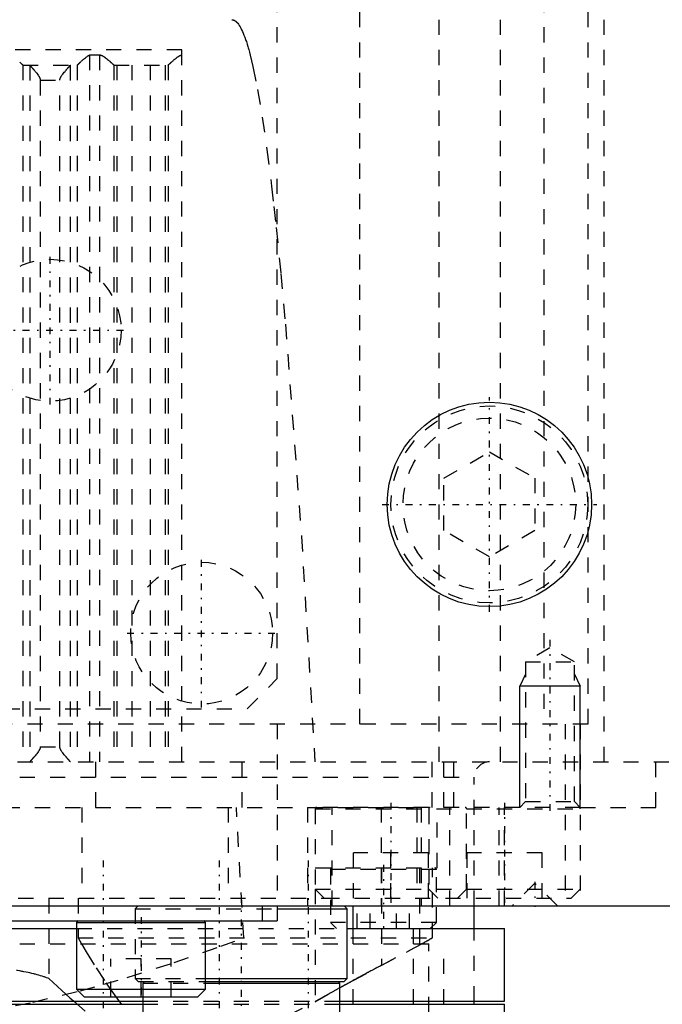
# Model space of a CAD drawing. Extents: x -100 to 100, y -99 to 429.
# Tile 9 of 14: x 13 to 55, y 20 to 85. Entities that reach past the tile are written whole.
import ezdxf

# ---------------------------------------------------------------- set-up
doc = ezdxf.new("R2010")
doc.units = 0
doc.linetypes.add('CENTER', pattern=[1.5, 0.45, -0.5, 0.05, -0.5])
doc.linetypes.add('DASHED', pattern=[2, 1, -1])
for name, color, linetype in [('AM_0', 7, 'CONTINUOUS'), ('AM_10', 7, 'CONTINUOUS'), ('AM_3', 7, 'DASHED'), ('AM_7', 7, 'CENTER')]:
    doc.layers.add(name, color=color, linetype=linetype)

msp = doc.modelspace()

# ---------------------------------------------------------------- linework, layer by layer
at = {"layer": 'AM_0', "color": 7, "linetype": 'CONTINUOUS'}
for p, q in [((-95, 27), (95, 27)), ((29, 27), (29, 26)), ((30, 27), (30, 26)), ((30.001, 26.8), (34.617, 26.8)), ((34.617, 26.8), (34.417, 27)), ((34.617, 22.2), (34.617, 26.8)), ((35, 25.5), (35, 27)), ((43, 25.5), (43, 27)), ((-30, 26), (30, 26)), ((-16.758, 25.5), (16.758, 25.5)), ((16.75, 25.9), (16.75, 21.5)), ((16.75, 25.9), (25.25, 25.9)), ((25.25, 21.5), (25.25, 25.9)), ((34.626, 25.5), (45, 25.5)), ((45, 20.7), (45, 25.5)), ((25.248, 22.2), (34.617, 22.2)), ((34.417, 22), (34.617, 22.2)), ((16.75, 21.5), (17.25, 21)), ((16.75, 21.5), (25.25, 21.5)), ((24.75, 21), (25.25, 21.5)), ((25.247, 22), (34.417, 22)), ((25.247, 21.9), (34.117, 21.9)), ((34.117, 21.9), (34.017, 22)), ((34.117, 14.8), (34.117, 21.9)), ((17.25, 21), (24.75, 21)), ((21.117, 21), (21.117, 14.8)), ((-21.12, 20.7), (21.12, 20.7)), ((-21.12, 20.5), (21.12, 20.5)), ((34.117, 20.7), (45, 20.7)), ((34.117, 20.5), (45, 20.5)), ((41, 20.5), (41, 20.7)), ((43, 20.5), (43, 20.7)), ((45, 12), (45, 20.5))]:
    msp.add_line(p, q, dxfattribs=at)
msp.add_circle((44, 53.5), 6.75, dxfattribs=at)
for centre, start, end in [((16.85, 25.9), 90, 180), ((25.15, 25.9), 0, 90)]:
    msp.add_arc(centre, 0.1, start, end, dxfattribs=at)
at = {"layer": 'AM_10', "color": 7, "linetype": 'CONTINUOUS'}
for p, q in [((46.379, 42.3), (46, 41.5)), ((49.621, 42.3), (50, 41.5)), ((50, 41.5), (46, 41.5)), ((46, 33.5), (46, 41.5)), ((50, 33.5), (50, 41.5))]:
    msp.add_line(p, q, dxfattribs=at)
at = {"layer": 'AM_3', "color": 6, "linetype": 'DASHED'}
for p, q in [((51.584, 36.5), (51.584, 207.93)), ((40.682, 36.5), (40.682, 177.659)), ((47.585, 151), (47.585, 39)), ((50.5, 142), (50.5, 39)), ((35.442, 39), (35.442, 109)), ((30, 42), (30, 106)), ((44.725, 36.5), (44.725, 91.5)), ((23.7, 83.517), (-23.7, 83.517)), ((23.7, 36.5), (23.7, 83.517)), ((17.608, 83.174), (17.608, 36.5)), ((17.608, 83.174), (18.26, 83.174)), ((18.26, 83.174), (18.26, 36.5)), ((13.203, 82.503), (13.203, 36.5)), ((13.21, 82.5), (16.783, 82.5)), ((13.667, 82.49), (13.667, 36.51)), ((16.326, 82.49), (16.326, 36.51)), ((16.79, 82.503), (16.79, 36.5)), ((19.206, 82.503), (19.206, 36.5)), ((19.213, 82.5), (22.787, 82.5)), ((19.404, 82.5), (19.404, 36.5)), ((20.4, 82.5), (20.4, 36.5)), ((21.6, 82.5), (21.6, 36.5)), ((22.596, 82.5), (22.596, 36.5)), ((22.794, 82.503), (22.794, 36.5)), ((14.351, 81.5), (15.642, 81.5)), ((14.351, 81.5), (14.351, 37.5)), ((15.642, 37.5), (15.642, 81.5)), ((41, 55.232), (44, 56.964)), ((44, 56.964), (47, 55.232)), ((41, 51.768), (41, 55.232)), ((47, 55.232), (47, 51.768)), ((44, 50.036), (41, 51.768)), ((47, 51.768), (44, 50.036)), ((48, 44.036), (46.379, 43.1)), ((49.621, 43.1), (48, 44.036)), ((46.379, 43.1), (46.379, 33.879)), ((46.379, 43.1), (49.621, 43.1)), ((49.621, 33.879), (49.621, 43.1)), ((28, 40), (30, 42)), ((-28, 40), (28, 40)), ((50.5, 39), (-50.5, 39)), ((30, 39), (30, 27)), ((49, 39), (49, 27)), ((50, 39), (50, 27)), ((14.351, 37.5), (15.642, 37.5)), ((-57.145, 36.5), (57.145, 36.5)), ((18.02, 33.5), (18.02, 36.5)), ((27.679, 33.5), (27.679, 36.5)), ((40.225, 33.5), (40.225, 36.5)), ((41, 33.5), (41, 36.5)), ((41.645, 33.5), (41.645, 36.5)), ((55, 33.5), (55, 36.5)), ((-43, 35.5), (43, 35.5)), ((43, 27), (43, 35.5)), ((46.379, 33.879), (46, 33.5)), ((46.379, 33.879), (49.621, 33.879)), ((50, 33.5), (49.621, 33.879)), ((-32, 33.5), (39.5, 33.5)), ((17.084, 33.5), (17.084, 27.5)), ((26.753, 33.5), (26.753, 27.5)), ((27.783, 24.893), (27.295, 33.5)), ((32, 33.5), (32, 27)), ((50, 33.5), (32, 33.5)), ((32.5, 33.4), (32.5, 28.1)), ((32.5, 33.4), (50, 33.4)), ((33.611, 27), (33.611, 33.5)), ((36.861, 33.5), (36.861, 27)), ((39.215, 33.5), (39.215, 27.5)), ((39.5, 33.5), (39.5, 27)), ((40, 33.4), (40, 28.1)), ((40.559, 29.5), (40.559, 33.5)), ((41.389, 27), (41.389, 33.5)), ((42.5, 28.1), (42.5, 33.4)), ((44.639, 27), (44.639, 33.5)), ((45, 27), (45, 33.5)), ((50, 33.5), (55, 33.5)), ((35.025, 27.5), (35.025, 30.5)), ((39.975, 30.5), (35.025, 30.5)), ((37.5, 27.5), (37.5, 30.5)), ((39.975, 27.5), (39.975, 30.5)), ((42.525, 27.5), (42.525, 30.5)), ((47.475, 30.5), (42.525, 30.5)), ((47.475, 27.5), (47.475, 30.5)), ((32.5, 29.5), (40.559, 29.5)), ((33.5, 29.4), (33.5, 25.9)), ((40.5, 29.4), (33.5, 29.4)), ((36.871, 29.5), (36.871, 23.067)), ((39.389, 29.5), (39.389, 24.403)), ((40.238, 24.893), (40.238, 29.5)), ((40.5, 25.9), (40.5, 29.4)), ((32.5, 28.1), (32.5, 20.671)), ((32.5, 28.1), (33.1, 27.5)), ((32.5, 28.1), (50, 28.1)), ((40, 28.1), (40.6, 27.5)), ((41.9, 27.5), (42.5, 28.1)), ((47, 28.5), (45.5, 27)), ((48.5, 27), (47, 28.5)), ((49.4, 27.5), (50, 28.1)), ((-33.1, 27.5), (33.1, 27.5)), ((14.906, 27.5), (14.906, 22.204)), ((16.842, 27.5), (16.842, 24.893)), ((33.1, 27.5), (49.4, 27.5)), ((35.268, 25.5), (35.268, 27.5)), ((36.134, 25.5), (36.134, 27.5)), ((37.866, 25.5), (37.866, 27.5)), ((38.732, 25.5), (38.732, 27.5)), ((20.817, 27), (20.617, 26.8)), ((20.617, 26.8), (20.617, 22.2)), ((20.617, 26.8), (30.001, 26.8)), ((16.758, 25.5), (34.626, 25.5)), ((33.5, 25.9), (33.9, 25.5)), ((40.5, 25.9), (33.5, 25.9)), ((35, 20.5), (35, 25.5)), ((39, 20.5), (39, 25.5)), ((40.1, 25.5), (40.5, 25.9)), ((43, 20.7), (43, 25.5)), ((16.842, 24.893), (17.071, 24.494)), ((16.842, 24.893), (40.238, 24.893)), ((-41, 24.5), (41, 24.5)), ((34.999, 22.067), (39, 24.195)), ((39.567, 24.5), (36.871, 23.067)), ((40, 0), (40, 24.5)), ((41, 16.5), (41, 24.5)), ((19, 21), (19, 23.5)), ((23, 23.5), (19, 23.5)), ((21, 21), (21, 23.5)), ((23, 21), (23, 23.5)), ((20.617, 22.2), (20.817, 22)), ((20.617, 22.2), (25.248, 22.2)), ((20.817, 22), (25.247, 22)), ((21.217, 22), (21.117, 21.9)), ((21.117, 21.9), (21.117, 21)), ((21.117, 21.9), (25.247, 21.9)), ((32.5, 20.671), (34.999, 22.067)), ((19.008, 21.443), (19.333, 20.99)), ((19.333, 20.99), (19.708, 20.495)), ((16.564, 20.698), (17.38, 19.997)), ((21.12, 20.7), (34.117, 20.7)), ((21.12, 20.5), (34.117, 20.5)), ((43, 16.5), (43, 20.5))]:
    msp.add_line(p, q, dxfattribs=at)
for points in [[(27, 85.5, 0), (27.004, 85.5, 0), (27.013, 85.5, 0), (27.021, 85.499, 0), (27.026, 85.499, 0), (27.03, 85.499, 0), (27.039, 85.498, 0), (27.047, 85.496, 0), (27.056, 85.495, 0), (27.064, 85.493, 0), (27.073, 85.492, 0), (27.077, 85.49, 0), (27.082, 85.489, 0), (27.09, 85.487, 0), (27.099, 85.484, 0), (27.107, 85.482, 0), (27.116, 85.479, 0), (27.125, 85.475, 0), (27.129, 85.474, 0), (27.133, 85.472, 0), (27.142, 85.468, 0), (27.15, 85.464, 0), (27.155, 85.462, 0), (27.159, 85.46, 0), (27.168, 85.455, 0), (27.176, 85.451, 0), (27.181, 85.448, 0), (27.185, 85.446, 0), (27.193, 85.44, 0), (27.202, 85.435, 0), (27.211, 85.429, 0), (27.219, 85.424, 0), (27.228, 85.417, 0), (27.232, 85.414, 0), (27.236, 85.411, 0), (27.245, 85.404, 0), (27.254, 85.398, 0), (27.262, 85.391, 0), (27.271, 85.383, 0), (27.279, 85.376, 0), (27.284, 85.372, 0), (27.288, 85.368, 0), (27.297, 85.36, 0), (27.305, 85.352, 0), (27.314, 85.343, 0), (27.322, 85.335, 0), (27.331, 85.326, 0), (27.335, 85.321, 0), (27.34, 85.316, 0), (27.348, 85.307, 0), (27.357, 85.297, 0), (27.387, 85.262, 0), (27.438, 85.194, 0), (27.464, 85.157, 0), (27.49, 85.118, 0), (27.542, 85.033, 0), (27.593, 84.94, 0), (27.645, 84.838, 0), (27.696, 84.728, 0), (27.748, 84.61, 0), (27.774, 84.547, 0), (27.799, 84.483, 0), (27.851, 84.347, 0), (27.902, 84.203, 0), (27.928, 84.128, 0), (27.954, 84.051, 0), (28.005, 83.89, 0), (28.057, 83.721, 0), (28.083, 83.633, 0), (28.108, 83.543, 0), (28.16, 83.357, 0), (28.211, 83.162, 0), (28.391, 82.414, 0), (28.7, 80.892, 0), (29.008, 79.066, 0), (29.315, 76.937, 0), (29.621, 74.505, 0), (29.774, 73.176, 0), (29.927, 71.772, 0), (30.232, 68.738, 0), (30.536, 65.404, 0), (31.591, 51.389, 0), (32.483, 36.5, 0)], [(12.989, 82.703, 0), (12.998, 82.695, 0), (13.007, 82.687, 0), (13.016, 82.678, 0), (13.02, 82.674, 0), (13.025, 82.67, 0), (13.034, 82.662, 0), (13.042, 82.654, 0), (13.05, 82.646, 0), (13.059, 82.639, 0), (13.067, 82.631, 0), (13.071, 82.627, 0), (13.075, 82.624, 0), (13.082, 82.616, 0), (13.09, 82.609, 0), (13.097, 82.603, 0), (13.104, 82.596, 0), (13.111, 82.589, 0), (13.115, 82.586, 0), (13.118, 82.583, 0), (13.125, 82.577, 0), (13.131, 82.571, 0), (13.134, 82.568, 0), (13.137, 82.565, 0), (13.143, 82.56, 0), (13.149, 82.554, 0), (13.151, 82.552, 0), (13.154, 82.549, 0), (13.159, 82.544, 0), (13.164, 82.54, 0), (13.169, 82.535, 0), (13.173, 82.531, 0), (13.177, 82.527, 0), (13.179, 82.526, 0), (13.181, 82.524, 0), (13.185, 82.52, 0), (13.188, 82.517, 0), (13.191, 82.514, 0), (13.194, 82.512, 0), (13.197, 82.509, 0), (13.198, 82.508, 0), (13.199, 82.507, 0), (13.201, 82.505, 0), (13.203, 82.504, 0), (13.203, 82.503, 0)], [(16.79, 82.503, 0), (16.79, 82.504, 0), (16.792, 82.505, 0), (16.793, 82.506, 0), (16.794, 82.507, 0), (16.795, 82.508, 0), (16.797, 82.51, 0), (16.799, 82.512, 0), (16.801, 82.514, 0), (16.804, 82.516, 0), (16.807, 82.519, 0), (16.808, 82.52, 0), (16.809, 82.522, 0), (16.813, 82.524, 0), (16.816, 82.527, 0), (16.819, 82.531, 0), (16.823, 82.534, 0), (16.827, 82.537, 0), (16.828, 82.539, 0), (16.83, 82.541, 0), (16.835, 82.545, 0), (16.839, 82.549, 0), (16.841, 82.551, 0), (16.843, 82.553, 0), (16.848, 82.558, 0), (16.853, 82.562, 0), (16.855, 82.564, 0), (16.858, 82.567, 0), (16.863, 82.571, 0), (16.868, 82.576, 0), (16.873, 82.581, 0), (16.879, 82.586, 0), (16.884, 82.592, 0), (16.887, 82.594, 0), (16.89, 82.597, 0), (16.896, 82.603, 0), (16.902, 82.608, 0), (16.908, 82.614, 0), (16.915, 82.62, 0), (16.921, 82.626, 0), (16.924, 82.629, 0), (16.928, 82.632, 0), (16.934, 82.639, 0), (16.941, 82.645, 0), (16.948, 82.651, 0), (16.955, 82.658, 0), (16.962, 82.664, 0), (16.966, 82.668, 0), (16.969, 82.671, 0), (16.976, 82.678, 0), (16.984, 82.685, 0), (16.991, 82.691, 0), (16.999, 82.698, 0), (17.006, 82.705, 0), (17.01, 82.709, 0), (17.014, 82.712, 0), (17.022, 82.72, 0), (17.029, 82.727, 0), (17.057, 82.752, 0), (17.081, 82.774, 0), (17.106, 82.796, 0), (17.158, 82.843, 0), (17.212, 82.891, 0), (17.269, 82.94, 0), (17.327, 82.988, 0), (17.387, 83.036, 0), (17.418, 83.059, 0), (17.448, 83.081, 0), (17.484, 83.106, 0), (17.495, 83.112, 0), (17.505, 83.119, 0), (17.511, 83.122, 0), (17.516, 83.126, 0), (17.526, 83.132, 0), (17.537, 83.138, 0), (17.548, 83.144, 0), (17.558, 83.15, 0), (17.569, 83.156, 0), (17.575, 83.158, 0), (17.58, 83.161, 0), (17.591, 83.166, 0), (17.602, 83.171, 0), (17.608, 83.174, 0)], [(18.26, 83.174, 0), (18.267, 83.174, 0), (18.281, 83.173, 0), (18.295, 83.172, 0), (18.302, 83.171, 0), (18.309, 83.17, 0), (18.323, 83.168, 0), (18.336, 83.165, 0), (18.349, 83.162, 0), (18.362, 83.158, 0), (18.375, 83.154, 0), (18.381, 83.152, 0), (18.387, 83.15, 0), (18.4, 83.145, 0), (18.412, 83.14, 0), (18.425, 83.135, 0), (18.437, 83.129, 0), (18.449, 83.123, 0), (18.455, 83.12, 0), (18.461, 83.117, 0), (18.473, 83.111, 0), (18.484, 83.104, 0), (18.49, 83.101, 0), (18.496, 83.098, 0), (18.508, 83.091, 0), (18.519, 83.084, 0), (18.525, 83.08, 0), (18.531, 83.076, 0), (18.542, 83.069, 0), (18.554, 83.061, 0), (18.565, 83.054, 0), (18.576, 83.046, 0), (18.588, 83.038, 0), (18.593, 83.034, 0), (18.599, 83.03, 0), (18.61, 83.022, 0), (18.621, 83.014, 0), (18.66, 82.985, 0), (18.725, 82.933, 0), (18.787, 82.881, 0), (18.847, 82.83, 0), (18.875, 82.805, 0), (18.903, 82.781, 0), (18.934, 82.753, 0), (18.942, 82.745, 0), (18.951, 82.738, 0), (18.955, 82.734, 0), (18.96, 82.73, 0), (18.968, 82.722, 0), (18.976, 82.715, 0), (18.985, 82.707, 0), (18.993, 82.7, 0), (19.001, 82.692, 0), (19.005, 82.688, 0), (19.009, 82.685, 0), (19.018, 82.677, 0), (19.025, 82.67, 0), (19.033, 82.663, 0), (19.041, 82.656, 0), (19.049, 82.649, 0), (19.052, 82.645, 0), (19.056, 82.642, 0), (19.063, 82.635, 0), (19.071, 82.629, 0), (19.078, 82.622, 0), (19.085, 82.616, 0), (19.092, 82.609, 0), (19.095, 82.606, 0), (19.098, 82.603, 0), (19.105, 82.597, 0), (19.111, 82.591, 0), (19.117, 82.586, 0), (19.123, 82.58, 0), (19.129, 82.575, 0), (19.132, 82.572, 0), (19.135, 82.569, 0), (19.14, 82.564, 0), (19.145, 82.559, 0), (19.148, 82.557, 0), (19.151, 82.555, 0), (19.155, 82.55, 0), (19.16, 82.546, 0), (19.162, 82.544, 0), (19.165, 82.542, 0), (19.169, 82.538, 0), (19.173, 82.534, 0), (19.177, 82.53, 0), (19.181, 82.527, 0), (19.184, 82.523, 0), (19.186, 82.522, 0), (19.187, 82.52, 0), (19.19, 82.518, 0), (19.193, 82.515, 0), (19.196, 82.513, 0), (19.198, 82.51, 0), (19.201, 82.508, 0), (19.202, 82.507, 0), (19.202, 82.507, 0), (19.204, 82.505, 0), (19.206, 82.504, 0), (19.206, 82.503, 0)], [(22.794, 82.503, 0), (22.794, 82.504, 0), (22.796, 82.505, 0), (22.797, 82.506, 0), (22.798, 82.507, 0), (22.799, 82.508, 0), (22.801, 82.51, 0), (22.804, 82.512, 0), (22.806, 82.515, 0), (22.809, 82.517, 0), (22.812, 82.52, 0), (22.813, 82.521, 0), (22.815, 82.523, 0), (22.818, 82.526, 0), (22.822, 82.529, 0), (22.826, 82.533, 0), (22.83, 82.536, 0), (22.834, 82.54, 0), (22.836, 82.542, 0), (22.838, 82.544, 0), (22.843, 82.548, 0), (22.847, 82.553, 0), (22.85, 82.555, 0), (22.852, 82.557, 0), (22.857, 82.562, 0), (22.862, 82.567, 0), (22.865, 82.569, 0), (22.868, 82.572, 0), (22.873, 82.577, 0), (22.879, 82.582, 0), (22.885, 82.588, 0), (22.891, 82.593, 0), (22.897, 82.599, 0), (22.9, 82.602, 0), (22.904, 82.605, 0), (22.91, 82.611, 0), (22.917, 82.617, 0), (22.924, 82.623, 0), (22.931, 82.63, 0), (22.938, 82.636, 0), (22.941, 82.64, 0), (22.945, 82.643, 0), (22.952, 82.65, 0), (22.96, 82.656, 0), (22.967, 82.663, 0), (22.975, 82.67, 0), (22.982, 82.677, 0), (22.986, 82.681, 0), (22.99, 82.684, 0), (22.998, 82.692, 0), (23.006, 82.699, 0), (23.014, 82.706, 0), (23.022, 82.714, 0), (23.031, 82.721, 0), (23.035, 82.725, 0), (23.039, 82.728, 0), (23.047, 82.736, 0), (23.055, 82.744, 0), (23.085, 82.77, 0), (23.112, 82.794, 0), (23.139, 82.818, 0), (23.196, 82.867, 0), (23.256, 82.917, 0), (23.319, 82.968, 0), (23.383, 83.017, 0), (23.421, 83.044, 0), (23.432, 83.052, 0), (23.443, 83.059, 0), (23.449, 83.063, 0), (23.454, 83.067, 0), (23.465, 83.074, 0), (23.477, 83.081, 0), (23.482, 83.085, 0), (23.488, 83.088, 0), (23.499, 83.095, 0), (23.511, 83.101, 0), (23.516, 83.105, 0), (23.522, 83.108, 0), (23.534, 83.114, 0), (23.545, 83.12, 0), (23.557, 83.126, 0), (23.569, 83.132, 0), (23.581, 83.137, 0), (23.587, 83.14, 0), (23.593, 83.142, 0), (23.605, 83.147, 0), (23.617, 83.151, 0), (23.629, 83.155, 0), (23.642, 83.159, 0), (23.654, 83.163, 0), (23.661, 83.164, 0), (23.667, 83.166, 0), (23.68, 83.168, 0), (23.693, 83.17, 0), (23.7, 83.171, 0)], [(13.203, 82.503, 0), (13.204, 82.502, 0), (13.207, 82.501, 0), (13.209, 82.5, 0), (13.21, 82.5, 0)], [(13.655, 82.5, 0), (13.657, 82.5, 0), (13.661, 82.498, 0), (13.665, 82.493, 0), (13.667, 82.49, 0)], [(13.667, 82.49, 0), (13.668, 82.489, 0), (13.669, 82.487, 0), (13.671, 82.484, 0), (13.672, 82.483, 0), (13.673, 82.481, 0), (13.675, 82.478, 0), (13.678, 82.475, 0), (13.681, 82.471, 0), (13.684, 82.467, 0), (13.687, 82.463, 0), (13.689, 82.461, 0), (13.691, 82.459, 0), (13.694, 82.455, 0), (13.698, 82.45, 0), (13.702, 82.445, 0), (13.706, 82.44, 0), (13.711, 82.435, 0), (13.713, 82.432, 0), (13.716, 82.429, 0), (13.72, 82.423, 0), (13.725, 82.417, 0), (13.728, 82.414, 0), (13.731, 82.411, 0), (13.736, 82.405, 0), (13.742, 82.399, 0), (13.744, 82.396, 0), (13.747, 82.392, 0), (13.753, 82.386, 0), (13.759, 82.379, 0), (13.765, 82.372, 0), (13.771, 82.365, 0), (13.777, 82.357, 0), (13.781, 82.354, 0), (13.784, 82.35, 0), (13.79, 82.343, 0), (13.797, 82.335, 0), (13.804, 82.328, 0), (13.81, 82.32, 0), (13.817, 82.312, 0), (13.821, 82.308, 0), (13.824, 82.304, 0), (13.831, 82.296, 0), (13.838, 82.288, 0), (13.846, 82.28, 0), (13.853, 82.271, 0), (13.86, 82.263, 0), (13.864, 82.259, 0), (13.868, 82.254, 0), (13.876, 82.246, 0), (13.883, 82.237, 0), (13.891, 82.228, 0), (13.899, 82.219, 0), (13.907, 82.21, 0), (13.911, 82.205, 0), (13.915, 82.201, 0), (13.923, 82.191, 0), (13.931, 82.182, 0), (13.96, 82.149, 0), (13.985, 82.119, 0), (14.01, 82.09, 0), (14.062, 82.028, 0), (14.114, 81.965, 0), (14.164, 81.9, 0), (14.212, 81.834, 0), (14.239, 81.795, 0), (14.246, 81.784, 0), (14.253, 81.772, 0), (14.257, 81.767, 0), (14.26, 81.761, 0), (14.267, 81.75, 0), (14.274, 81.738, 0), (14.277, 81.732, 0), (14.281, 81.726, 0), (14.287, 81.715, 0), (14.293, 81.703, 0), (14.296, 81.697, 0), (14.299, 81.691, 0), (14.305, 81.679, 0), (14.311, 81.667, 0), (14.316, 81.655, 0), (14.321, 81.643, 0), (14.326, 81.63, 0), (14.328, 81.624, 0), (14.33, 81.617, 0), (14.335, 81.605, 0), (14.338, 81.592, 0), (14.342, 81.578, 0), (14.344, 81.565, 0), (14.347, 81.551, 0), (14.348, 81.544, 0), (14.349, 81.537, 0), (14.35, 81.522, 0), (14.351, 81.508, 0), (14.351, 81.5, 0)], [(15.642, 81.5, 0), (15.642, 81.508, 0), (15.643, 81.522, 0), (15.644, 81.537, 0), (15.645, 81.544, 0), (15.646, 81.551, 0), (15.649, 81.565, 0), (15.651, 81.578, 0), (15.655, 81.592, 0), (15.658, 81.605, 0), (15.663, 81.617, 0), (15.665, 81.624, 0), (15.667, 81.63, 0), (15.672, 81.643, 0), (15.677, 81.655, 0), (15.682, 81.667, 0), (15.688, 81.679, 0), (15.694, 81.691, 0), (15.697, 81.697, 0), (15.7, 81.703, 0), (15.706, 81.715, 0), (15.712, 81.726, 0), (15.716, 81.732, 0), (15.719, 81.738, 0), (15.726, 81.75, 0), (15.733, 81.761, 0), (15.736, 81.767, 0), (15.74, 81.772, 0), (15.747, 81.784, 0), (15.754, 81.795, 0), (15.781, 81.834, 0), (15.829, 81.9, 0), (15.879, 81.965, 0), (15.931, 82.028, 0), (15.983, 82.09, 0), (16.008, 82.119, 0), (16.033, 82.149, 0), (16.062, 82.182, 0), (16.07, 82.191, 0), (16.078, 82.201, 0), (16.082, 82.205, 0), (16.086, 82.21, 0), (16.094, 82.219, 0), (16.102, 82.228, 0), (16.11, 82.237, 0), (16.117, 82.246, 0), (16.125, 82.254, 0), (16.129, 82.259, 0), (16.133, 82.263, 0), (16.14, 82.271, 0), (16.147, 82.28, 0), (16.155, 82.288, 0), (16.162, 82.296, 0), (16.169, 82.304, 0), (16.172, 82.308, 0), (16.176, 82.312, 0), (16.183, 82.32, 0), (16.189, 82.328, 0), (16.196, 82.335, 0), (16.203, 82.343, 0), (16.209, 82.35, 0), (16.212, 82.354, 0), (16.216, 82.357, 0), (16.222, 82.365, 0), (16.228, 82.372, 0), (16.234, 82.379, 0), (16.24, 82.386, 0), (16.246, 82.392, 0), (16.249, 82.396, 0), (16.251, 82.399, 0), (16.257, 82.405, 0), (16.262, 82.411, 0), (16.265, 82.414, 0), (16.268, 82.417, 0), (16.273, 82.423, 0), (16.277, 82.429, 0), (16.28, 82.432, 0), (16.282, 82.435, 0), (16.287, 82.44, 0), (16.291, 82.445, 0), (16.295, 82.45, 0), (16.299, 82.455, 0), (16.302, 82.459, 0), (16.304, 82.461, 0), (16.306, 82.463, 0), (16.309, 82.467, 0), (16.312, 82.471, 0), (16.315, 82.475, 0), (16.318, 82.478, 0), (16.32, 82.481, 0), (16.321, 82.483, 0), (16.322, 82.484, 0), (16.324, 82.487, 0), (16.325, 82.489, 0), (16.326, 82.49, 0)], [(16.326, 82.49, 0), (16.328, 82.493, 0), (16.332, 82.498, 0), (16.336, 82.5, 0), (16.338, 82.5, 0)], [(16.783, 82.5, 0), (16.784, 82.5, 0), (16.786, 82.501, 0), (16.789, 82.502, 0), (16.79, 82.503, 0)], [(19.206, 82.503, 0), (19.208, 82.502, 0), (19.21, 82.501, 0), (19.212, 82.5, 0), (19.213, 82.5, 0)], [(22.787, 82.5, 0), (22.788, 82.5, 0), (22.79, 82.501, 0), (22.792, 82.502, 0), (22.794, 82.503, 0)], [(14.351, 37.5, 0), (14.351, 37.492, 0), (14.35, 37.478, 0), (14.349, 37.463, 0), (14.348, 37.456, 0), (14.347, 37.449, 0), (14.344, 37.435, 0), (14.342, 37.422, 0), (14.338, 37.408, 0), (14.335, 37.395, 0), (14.33, 37.383, 0), (14.328, 37.376, 0), (14.326, 37.37, 0), (14.321, 37.357, 0), (14.316, 37.345, 0), (14.311, 37.333, 0), (14.305, 37.321, 0), (14.299, 37.309, 0), (14.296, 37.303, 0), (14.293, 37.297, 0), (14.287, 37.285, 0), (14.281, 37.274, 0), (14.277, 37.268, 0), (14.274, 37.262, 0), (14.267, 37.25, 0), (14.26, 37.239, 0), (14.257, 37.233, 0), (14.253, 37.228, 0), (14.246, 37.216, 0), (14.239, 37.205, 0), (14.212, 37.166, 0), (14.164, 37.1, 0), (14.114, 37.035, 0), (14.062, 36.972, 0), (14.01, 36.91, 0), (13.985, 36.881, 0), (13.96, 36.851, 0), (13.931, 36.818, 0), (13.923, 36.809, 0), (13.915, 36.799, 0), (13.911, 36.795, 0), (13.907, 36.79, 0), (13.899, 36.781, 0), (13.891, 36.772, 0), (13.883, 36.763, 0), (13.876, 36.754, 0), (13.868, 36.746, 0), (13.864, 36.741, 0), (13.86, 36.737, 0), (13.853, 36.729, 0), (13.846, 36.72, 0), (13.838, 36.712, 0), (13.831, 36.704, 0), (13.824, 36.696, 0), (13.821, 36.692, 0), (13.817, 36.688, 0), (13.81, 36.68, 0), (13.804, 36.672, 0), (13.797, 36.665, 0), (13.79, 36.657, 0), (13.784, 36.65, 0), (13.781, 36.646, 0), (13.777, 36.643, 0), (13.771, 36.635, 0), (13.765, 36.628, 0), (13.759, 36.621, 0), (13.753, 36.614, 0), (13.747, 36.608, 0), (13.744, 36.604, 0), (13.742, 36.601, 0), (13.736, 36.595, 0), (13.731, 36.589, 0), (13.728, 36.586, 0), (13.725, 36.583, 0), (13.72, 36.577, 0), (13.716, 36.571, 0), (13.713, 36.568, 0), (13.711, 36.565, 0), (13.706, 36.56, 0), (13.702, 36.555, 0), (13.698, 36.55, 0), (13.694, 36.545, 0), (13.691, 36.541, 0), (13.689, 36.539, 0), (13.687, 36.537, 0), (13.684, 36.533, 0), (13.681, 36.529, 0), (13.678, 36.525, 0), (13.675, 36.522, 0), (13.673, 36.519, 0), (13.672, 36.517, 0), (13.671, 36.516, 0), (13.669, 36.513, 0), (13.668, 36.511, 0), (13.667, 36.51, 0)], [(16.326, 36.51, 0), (16.325, 36.511, 0), (16.324, 36.513, 0), (16.322, 36.516, 0), (16.321, 36.517, 0), (16.32, 36.519, 0), (16.318, 36.522, 0), (16.315, 36.525, 0), (16.312, 36.529, 0), (16.309, 36.533, 0), (16.306, 36.537, 0), (16.304, 36.539, 0), (16.302, 36.541, 0), (16.299, 36.545, 0), (16.295, 36.55, 0), (16.291, 36.555, 0), (16.287, 36.56, 0), (16.282, 36.565, 0), (16.28, 36.568, 0), (16.277, 36.571, 0), (16.273, 36.577, 0), (16.268, 36.583, 0), (16.265, 36.586, 0), (16.262, 36.589, 0), (16.257, 36.595, 0), (16.251, 36.601, 0), (16.249, 36.604, 0), (16.246, 36.608, 0), (16.24, 36.614, 0), (16.234, 36.621, 0), (16.228, 36.628, 0), (16.222, 36.635, 0), (16.216, 36.643, 0), (16.212, 36.646, 0), (16.209, 36.65, 0), (16.203, 36.657, 0), (16.196, 36.665, 0), (16.189, 36.672, 0), (16.183, 36.68, 0), (16.176, 36.688, 0), (16.172, 36.692, 0), (16.169, 36.696, 0), (16.162, 36.704, 0), (16.155, 36.712, 0), (16.147, 36.72, 0), (16.14, 36.729, 0), (16.133, 36.737, 0), (16.129, 36.741, 0), (16.125, 36.746, 0), (16.117, 36.754, 0), (16.11, 36.763, 0), (16.102, 36.772, 0), (16.094, 36.781, 0), (16.086, 36.79, 0), (16.082, 36.795, 0), (16.078, 36.799, 0), (16.07, 36.809, 0), (16.062, 36.818, 0), (16.033, 36.851, 0), (16.008, 36.881, 0), (15.983, 36.91, 0), (15.931, 36.972, 0), (15.879, 37.035, 0), (15.829, 37.1, 0), (15.781, 37.166, 0), (15.754, 37.205, 0), (15.747, 37.216, 0), (15.74, 37.228, 0), (15.736, 37.233, 0), (15.733, 37.239, 0), (15.726, 37.25, 0), (15.719, 37.262, 0), (15.716, 37.268, 0), (15.712, 37.274, 0), (15.706, 37.285, 0), (15.7, 37.297, 0), (15.697, 37.303, 0), (15.694, 37.309, 0), (15.688, 37.321, 0), (15.682, 37.333, 0), (15.677, 37.345, 0), (15.672, 37.357, 0), (15.667, 37.37, 0), (15.665, 37.376, 0), (15.663, 37.383, 0), (15.658, 37.395, 0), (15.655, 37.408, 0), (15.651, 37.422, 0), (15.649, 37.435, 0), (15.646, 37.449, 0), (15.645, 37.456, 0), (15.644, 37.463, 0), (15.643, 37.478, 0), (15.642, 37.492, 0), (15.642, 37.5, 0)], [(13.667, 36.51, 0), (13.665, 36.507, 0), (13.661, 36.502, 0), (13.657, 36.5, 0), (13.655, 36.5, 0)], [(16.338, 36.5, 0), (16.336, 36.5, 0), (16.332, 36.502, 0), (16.328, 36.507, 0), (16.326, 36.51, 0)], [(-27.783, 24.893, 0), (-26.259, 24.325, 0), (-23.188, 23.251, 0), (-20.091, 22.269, 0), (-18.537, 21.817, 0), (-16.979, 21.393, 0), (-13.859, 20.639, 0), (-10.742, 20.019, 0), (-7.637, 19.546, 0), (-4.555, 19.228, 0), (-1.507, 19.07, 0), (0, 19.05, 0), (1.507, 19.07, 0), (4.555, 19.228, 0), (7.637, 19.546, 0), (10.742, 20.019, 0), (13.859, 20.639, 0), (16.979, 21.393, 0), (18.537, 21.817, 0), (20.091, 22.269, 0), (23.188, 23.251, 0), (26.259, 24.325, 0), (27.783, 24.893, 0)], [(40.238, 24.893, 0), (40.223, 24.883, 0), (40.191, 24.863, 0), (40.156, 24.841, 0), (40.138, 24.829, 0), (40.119, 24.817, 0), (40.079, 24.793, 0), (40.037, 24.768, 0), (39.993, 24.741, 0), (39.947, 24.714, 0), (39.899, 24.687, 0), (39.874, 24.672, 0), (39.849, 24.658, 0), (39.799, 24.629, 0), (39.747, 24.6, 0), (39.694, 24.57, 0), (39.64, 24.54, 0), (39.585, 24.51, 0), (39.557, 24.494, 0), (39.529, 24.479, 0), (39.473, 24.449, 0), (39.417, 24.418, 0), (39.389, 24.403, 0)], [(39.567, 24.5, 0), (39.59, 24.513, 0), (39.635, 24.537, 0), (39.68, 24.562, 0), (39.702, 24.575, 0), (39.724, 24.587, 0), (39.767, 24.611, 0), (39.809, 24.635, 0), (39.851, 24.659, 0), (39.892, 24.682, 0), (39.931, 24.705, 0), (39.951, 24.717, 0), (39.97, 24.728, 0), (40.007, 24.75, 0), (40.043, 24.771, 0), (40.078, 24.792, 0), (40.111, 24.812, 0), (40.142, 24.832, 0), (40.157, 24.841, 0), (40.172, 24.85, 0), (40.2, 24.868, 0), (40.226, 24.885, 0), (40.238, 24.893, 0)], [(17.071, 24.494, 0), (17.39, 23.953, 0), (18.032, 22.906, 0), (18.681, 21.914, 0), (19.008, 21.443, 0)], [(36.871, 23.067, 0), (36.84, 23.051, 0), (36.779, 23.019, 0), (36.718, 22.987, 0), (36.688, 22.971, 0), (36.657, 22.955, 0), (36.597, 22.922, 0), (36.536, 22.89, 0), (36.475, 22.858, 0), (36.415, 22.826, 0), (36.354, 22.794, 0), (36.324, 22.778, 0), (36.294, 22.762, 0), (36.233, 22.73, 0), (36.173, 22.698, 0), (36.113, 22.666, 0), (36.053, 22.635, 0), (35.994, 22.603, 0), (35.964, 22.587, 0), (35.934, 22.571, 0), (35.875, 22.539, 0), (35.816, 22.508, 0), (35.786, 22.492, 0), (35.757, 22.476, 0), (35.698, 22.445, 0), (35.639, 22.413, 0), (35.61, 22.397, 0), (35.581, 22.382, 0), (35.522, 22.35, 0), (35.465, 22.319, 0), (35.407, 22.288, 0), (35.349, 22.257, 0), (35.292, 22.226, 0), (35.264, 22.211, 0), (35.235, 22.195, 0), (35.179, 22.165, 0), (35.122, 22.134, 0), (35.066, 22.104, 0), (35.011, 22.074, 0), (34.955, 22.043, 0), (34.928, 22.028, 0), (34.9, 22.013, 0), (34.845, 21.984, 0), (34.791, 21.954, 0), (34.737, 21.924, 0), (34.683, 21.895, 0), (34.63, 21.866, 0), (34.604, 21.851, 0), (34.577, 21.837, 0), (34.525, 21.808, 0), (34.473, 21.779, 0), (34.421, 21.751, 0), (34.37, 21.723, 0), (34.319, 21.695, 0), (34.294, 21.681, 0), (34.269, 21.667, 0), (34.219, 21.639, 0), (34.169, 21.612, 0), (34.12, 21.585, 0), (34.072, 21.558, 0), (34.024, 21.532, 0), (34, 21.518, 0), (33.977, 21.505, 0), (33.93, 21.479, 0), (33.884, 21.454, 0), (33.861, 21.441, 0), (33.838, 21.428, 0), (33.793, 21.403, 0), (33.748, 21.378, 0), (33.726, 21.366, 0), (33.704, 21.353, 0), (33.661, 21.329, 0), (33.618, 21.305, 0), (33.576, 21.282, 0), (33.534, 21.258, 0), (33.493, 21.235, 0), (33.473, 21.224, 0), (33.453, 21.213, 0), (33.413, 21.19, 0), (33.374, 21.168, 0), (33.336, 21.147, 0), (33.298, 21.126, 0), (33.262, 21.105, 0), (33.243, 21.095, 0), (33.225, 21.084, 0), (33.19, 21.064, 0), (33.155, 21.045, 0), (33.122, 21.026, 0), (33.089, 21.007, 0), (33.056, 20.989, 0), (33.04, 20.98, 0), (33.025, 20.971, 0), (32.994, 20.954, 0), (32.965, 20.937, 0), (32.936, 20.92, 0), (32.907, 20.904, 0), (32.88, 20.889, 0), (32.867, 20.881, 0), (32.854, 20.874, 0), (32.828, 20.859, 0), (32.804, 20.845, 0), (32.78, 20.832, 0), (32.757, 20.818, 0), (32.735, 20.806, 0), (32.725, 20.8, 0), (32.714, 20.794, 0), (32.694, 20.782, 0), (32.675, 20.771, 0), (32.666, 20.766, 0), (32.657, 20.761, 0), (32.64, 20.751, 0), (32.623, 20.742, 0), (32.615, 20.737, 0), (32.608, 20.733, 0), (32.594, 20.725, 0), (32.58, 20.717, 0), (32.568, 20.71, 0), (32.557, 20.704, 0), (32.546, 20.698, 0), (32.542, 20.695, 0), (32.537, 20.692, 0), (32.529, 20.688, 0), (32.522, 20.684, 0), (32.516, 20.68, 0), (32.51, 20.677, 0), (32.506, 20.675, 0), (32.505, 20.674, 0), (32.503, 20.673, 0), (32.501, 20.672, 0), (32.5, 20.671, 0), (32.5, 20.671, 0)], [(14.906, 22.204, 0), (14.862, 22.221, 0), (14.771, 22.255, 0), (14.677, 22.289, 0), (14.629, 22.305, 0), (14.579, 22.322, 0), (14.478, 22.354, 0), (14.373, 22.386, 0), (14.264, 22.417, 0), (14.153, 22.448, 0), (14.037, 22.478, 0), (13.978, 22.493, 0), (13.918, 22.508, 0), (13.796, 22.537, 0), (13.67, 22.565, 0), (13.542, 22.593, 0), (13.41, 22.62, 0), (13.274, 22.647, 0), (13.206, 22.66, 0), (13.136, 22.672, 0), (12.995, 22.697, 0), (12.851, 22.722, 0), (12.777, 22.733, 0)], [(14.906, 22.204, 0), (15.198, 21.933, 0), (15.762, 21.415, 0), (16.302, 20.93, 0), (16.564, 20.698, 0)]]:
    msp.add_polyline3d(points, dxfattribs=at)
for centre, radius in [((15, 65), 4.681), ((44, 53.5), 6.5), ((44, 53.5), 5.7), ((25, 45), 4.681)]:
    msp.add_circle(centre, radius, dxfattribs=at)
for centre, radius, start, end in [((44, 35.5), 1, 90, 180), ((32.6, 33.4), 0.1, 90, 180), ((40.1, 33.4), 0.1, 90, 180), ((42.4, 33.4), 0.1, 0, 90), ((49.9, 33.4), 0.1, 0, 90), ((33.6, 29.4), 0.1, 90, 180), ((40.4, 29.4), 0.1, 0, 90), ((-105.055, 293.032), 305.126, 294.55476, 296.79591)]:
    msp.add_arc(centre, radius, start, end, dxfattribs=at)
at = {"layer": 'AM_7', "color": 4, "linetype": 'CENTER'}
for p, q in [((15, 60.085), (15, 69.915)), ((10.085, 65), (19.915, 65)), ((44, 46.413), (44, 60.587)), ((36.913, 53.5), (51.087, 53.5)), ((25, 40.085), (25, 49.915)), ((20.085, 45), (29.915, 45)), ((48, 44.563), (48, 32.973)), ((37.5, 33.8), (37.5, 27.2)), ((45, 33.8), (45, 27.2)), ((18.5, 30), (18.5, -17.04)), ((26.163, 30), (26.163, -17.04)), ((32.043, 30), (32.043, -17.04)), ((37, 29.7), (37, 25.3)), ((47, 28.575), (47, 26.925)), ((27.617, 27.65), (27.617, 13.35)), ((21, 26.25), (21, 20.75))]:
    msp.add_line(p, q, dxfattribs=at)

doc.saveas('drawing.dxf')
